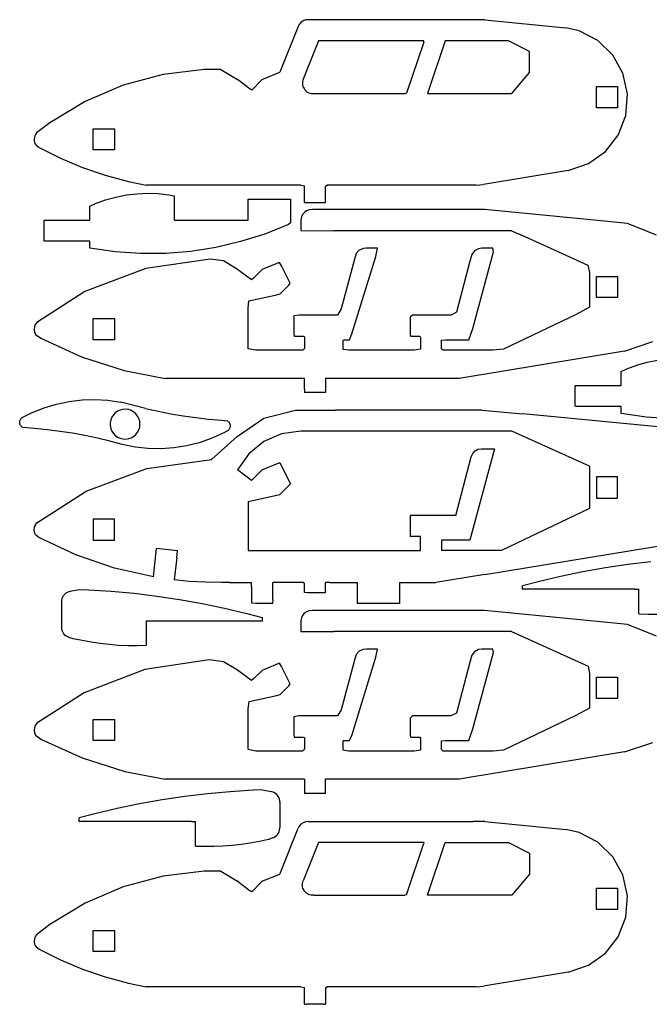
# Model space of a CAD drawing. Extents: x -268 to 268, y -210 to 210.
# Tile 1 of 2: x -268 to 0, y -210 to 210. Entities that reach past the tile are written whole.
import ezdxf

# ---------------------------------------------------------------- set-up
doc = ezdxf.new("R2010")
doc.units = 0
doc.header["$MEASUREMENT"] = 0
doc.layers.get('0').update_dxf_attribs({"linetype": 'CONTINUOUS'})

msp = doc.modelspace()

# ---------------------------------------------------------------- linework, layer by layer
for p, q in [((-145.46, 209.99), (-146.56, 209.86)), ((-75.1, 209.99), (-145.46, 209.99)), ((-70.17, 209.95), (-75.1, 209.99)), ((-149.71, 207.04), (-157.21, 188.25)), ((-149.24, 207.95), (-149.71, 207.04)), ((-148.51, 208.81), (-149.24, 207.95)), ((-147.6, 209.45), (-148.51, 208.81)), ((-146.56, 209.86), (-147.6, 209.45)), ((-70.17, 209.95), (-35.55, 206.58)), ((-29.85, 205.24), (-35.55, 206.58)), ((-21.9, 201.05), (-29.85, 205.24)), ((-141.03, 200.96), (-147.54, 184.67)), ((-96.19, 200.96), (-141.03, 200.96)), ((-96.19, 200.47), (-103.48, 178.66)), ((-96.19, 200.47), (-96.19, 200.96)), ((-87.04, 200.96), (-94.55, 178.48)), ((-60.03, 200.96), (-87.04, 200.96)), ((-51.04, 196.46), (-60.03, 200.96)), ((-15.58, 194.88), (-21.9, 201.05)), ((-51.04, 187.47), (-51.04, 196.46)), ((-11.25, 187.15), (-15.58, 194.88)), ((-207.32, 186.6), (-224.3, 182.03)), ((-189.79, 188.78), (-207.32, 186.6)), ((-182.67, 188.75), (-189.79, 188.78)), ((-182.67, 188.75), (-175.57, 184.47)), ((-157.7, 187.4), (-164.93, 184.5)), ((-157.21, 188.25), (-157.7, 187.4)), ((-58.54, 178.48), (-51.04, 187.47)), ((-9.28, 178.3), (-11.25, 187.15)), ((-224.3, 182.03), (-240.47, 175.14)), ((-175.03, 184.08), (-175.57, 184.47)), ((-170.1, 180.39), (-175.03, 184.08)), ((-169.52, 179.97), (-165.27, 184.22)), ((-164.93, 184.5), (-165.27, 184.22)), ((-147.82, 183.67), (-147.88, 183.13)), ((-147.88, 183.13), (-147.87, 182.6)), ((-147.87, 182.6), (-147.8, 182.07)), ((-147.7, 184.2), (-147.82, 183.67)), ((-147.8, 182.07), (-147.67, 181.56)), ((-147.54, 184.67), (-147.7, 184.2)), ((-147.67, 181.56), (-147.47, 181.06)), ((-147.47, 181.06), (-147.21, 180.59)), ((-147.21, 180.59), (-146.89, 180.14)), ((-22.54, 172.46), (-22.54, 181.49)), ((-22.54, 181.49), (-13.54, 181.49)), ((-13.54, 181.49), (-13.54, 172.46)), ((-169.52, 179.97), (-170.1, 180.39)), ((-146.89, 180.14), (-146.52, 179.74)), ((-146.52, 179.74), (-146.11, 179.39)), ((-146.11, 179.39), (-145.67, 179.09)), ((-145.67, 179.09), (-145.19, 178.85)), ((-145.19, 178.85), (-144.69, 178.67)), ((-144.69, 178.67), (-144.16, 178.55)), ((-144.16, 178.55), (-143.62, 178.49)), ((-143.62, 178.49), (-142.83, 178.48)), ((-142.83, 178.48), (-104.1, 178.48)), ((-104.1, 178.48), (-103.48, 178.66)), ((-94.55, 178.48), (-58.54, 178.48)), ((-9.99, 169.11), (-9.28, 178.3)), ((-240.47, 175.14), (-255.6, 166.03)), ((-13.54, 172.46), (-22.54, 172.46)), ((-13.24, 160.79), (-9.99, 169.11)), ((-255.6, 166.03), (-261.33, 161.66)), ((-262.19, 159.78), (-262.26, 159.08)), ((-262.01, 160.45), (-262.19, 159.78)), ((-261.72, 161.08), (-262.01, 160.45)), ((-261.33, 161.66), (-261.72, 161.08)), ((-237.04, 154.48), (-237.04, 163.47)), ((-237.04, 163.47), (-228.01, 163.47)), ((-228.01, 163.47), (-228.01, 154.48)), ((-18.67, 153.82), (-13.24, 160.79)), ((-262.26, 159.08), (-262.22, 158.38)), ((-262.22, 158.38), (-262.07, 157.7)), ((-262.07, 157.7), (-261.82, 157.05)), ((-261.82, 157.05), (-261.46, 156.45)), ((-261.46, 156.45), (-260.18, 155.5)), ((-260.18, 155.5), (-251.02, 150.95)), ((-228.01, 154.48), (-237.04, 154.48)), ((-25.89, 148.64), (-18.67, 153.82)), ((-251.02, 150.95), (-241.6, 147)), ((-241.6, 147), (-231.95, 143.66)), ((-34.54, 145.68), (-25.89, 148.64)), ((-231.95, 143.66), (-222.1, 140.93)), ((-34.54, 145.68), (-70.66, 139.67)), ((-222.1, 140.93), (-214.48, 139.47)), ((-148.61, 139.47), (-214.48, 139.47)), ((-148.61, 139.47), (-147.05, 139.17)), ((-147.05, 131.99), (-147.05, 139.17)), ((-138.02, 139.01), (-137.33, 139.47)), ((-138.02, 131.96), (-138.02, 139.01)), ((-73.76, 139.47), (-137.33, 139.47)), ((-73.76, 139.47), (-70.66, 139.67)), ((-227.4, 134.33), (-222.94, 135.23)), ((-222.94, 135.23), (-218.43, 135.78)), ((-218.43, 135.78), (-213.89, 135.98)), ((-213.89, 135.98), (-209.34, 135.84)), ((-209.34, 135.84), (-204.79, 135.35)), ((-204.79, 135.35), (-202.52, 134.85)), ((-202.52, 134.85), (-202.52, 124.65)), ((-238.53, 130.43), (-236.07, 131.54)), ((-238.53, 124.61), (-238.53, 130.43)), ((-236.07, 131.54), (-231.78, 133.1)), ((-231.78, 133.1), (-227.4, 134.33)), ((-171.01, 133.27), (-170.96, 133.48)), ((-171.01, 124.54), (-171.01, 133.27)), ((-170.96, 133.48), (-153.56, 133.48)), ((-153.56, 133.48), (-153.03, 133.47)), ((-153.03, 133.47), (-153.03, 123.34)), ((-147.05, 131.99), (-146.35, 131.96)), ((-146.35, 131.96), (-138.96, 131.96)), ((-138.96, 131.96), (-138.02, 131.96)), ((-147.82, 126.88), (-148.32, 125.83)), ((-147.07, 127.78), (-147.82, 126.88)), ((-146.13, 128.45), (-147.07, 127.78)), ((-145.04, 128.87), (-146.13, 128.45)), ((-143.64, 128.99), (-145.04, 128.87)), ((-85.91, 128.99), (-143.64, 128.99)), ((-70.3, 128.96), (-85.91, 128.99)), ((-23.54, 124.42), (-70.3, 128.96)), ((-258.03, 124.47), (-257.56, 124.49)), ((-258.03, 115.73), (-258.03, 124.47)), ((-257.56, 124.49), (-238.62, 124.49)), ((-238.62, 124.49), (-238.53, 124.61)), ((-202.52, 124.65), (-202.28, 124.49)), ((-202.28, 124.49), (-171.62, 124.49)), ((-171.62, 124.49), (-171.01, 124.54)), ((-153.86, 122.6), (-163.95, 118.57)), ((-153.03, 123.34), (-153.86, 122.6)), ((-148.32, 125.83), (-148.53, 124.69)), ((-148.53, 124.69), (-148.53, 123.65)), ((-148.53, 123.65), (-148.53, 120.01)), ((-9.25, 123.01), (-23.54, 124.42)), ((3.12, 118.01), (-9.25, 123.01)), ((-163.95, 118.57), (-174.27, 115.32)), ((-148.53, 120.01), (-134.55, 119.96)), ((-58.73, 119.96), (-134.55, 119.96)), ((-58.73, 119.96), (-53.1, 117.49)), ((-258.01, 115.46), (-258.03, 115.73)), ((-238.53, 115.46), (-258.01, 115.46)), ((-238.53, 112.49), (-238.53, 115.46)), ((-174.27, 115.32), (-184.78, 112.85)), ((-53.1, 117.49), (-26.14, 105.26)), ((-227.76, 110.95), (-238.53, 112.49)), ((-216.96, 110.22), (-227.76, 110.95)), ((-206.16, 110.3), (-216.96, 110.22)), ((-195.42, 111.17), (-206.16, 110.3)), ((-184.78, 112.85), (-195.42, 111.17)), ((-124.96, 110.21), (-125.74, 107.89)), ((-123.68, 111.64), (-124.96, 110.21)), ((-121.91, 112.41), (-123.68, 111.64)), ((-120.54, 112.49), (-121.91, 112.41)), ((-115.86, 112.49), (-120.54, 112.49)), ((-116.61, 109.01), (-115.86, 112.49)), ((-75.65, 109.86), (-76.62, 106.46)), ((-74.48, 111.4), (-75.65, 109.86)), ((-75.22, 78.34), (-66.44, 111.02)), ((-72.8, 112.31), (-74.48, 111.4)), ((-71.34, 112.49), (-72.8, 112.31)), ((-66.7, 112.49), (-71.34, 112.49)), ((-66.44, 111.02), (-66.7, 112.49)), ((-187.17, 107.89), (-214.71, 103.92)), ((-181.56, 107.08), (-187.17, 107.89)), ((-175.61, 103.5), (-181.56, 107.08)), ((-157.64, 106.42), (-163.74, 103.98)), ((-156.78, 104.99), (-157.64, 106.42)), ((-125.74, 107.89), (-131.33, 86.67)), ((-126.78, 75.95), (-116.61, 109.01)), ((-76.62, 106.46), (-82.21, 85.24)), ((-26.14, 105.26), (-25.55, 102.14)), ((-214.71, 103.92), (-240.6, 94.08)), ((-174.42, 102.62), (-175.61, 103.5)), ((-169.59, 99.01), (-174.42, 102.62)), ((-165.09, 103.4), (-168.72, 99.77)), ((-163.74, 103.98), (-165.09, 103.4)), ((-153.11, 97.64), (-156.78, 104.99)), ((-25.55, 102.14), (-25.55, 87.34)), ((-168.72, 99.77), (-169.59, 99.01)), ((-157.43, 93.08), (-153.74, 96.77)), ((-153.74, 96.77), (-153.11, 97.64)), ((-22.54, 100.49), (-13.54, 100.49)), ((-22.54, 91.46), (-22.54, 100.49)), ((-13.54, 100.49), (-13.54, 91.46)), ((-240.6, 94.08), (-261.14, 80.88)), ((-170.69, 90.05), (-159.56, 92.53)), ((-159.56, 92.53), (-157.43, 93.08)), ((-171.01, 86.94), (-170.69, 90.05)), ((-13.54, 91.46), (-22.54, 91.46)), ((-171.01, 69.55), (-171.01, 86.94)), ((-131.33, 86.67), (-132.92, 83.99)), ((-82.21, 85.24), (-84.5, 83.99)), ((-31.21, 84.25), (-62.14, 69.41)), ((-25.55, 87.34), (-31.21, 84.25)), ((-261.78, 79.98), (-262.15, 78.96)), ((-261.14, 80.88), (-261.78, 79.98)), ((-237.04, 82.47), (-228.01, 82.47)), ((-237.04, 73.48), (-237.04, 82.47)), ((-228.01, 82.47), (-228.01, 73.48)), ((-149.35, 83.99), (-151.54, 83.62)), ((-151.54, 83.62), (-151.54, 76.03)), ((-132.92, 83.99), (-149.35, 83.99)), ((-100.96, 83.99), (-102.01, 83.14)), ((-102.01, 83.14), (-102.01, 75.49)), ((-84.5, 83.99), (-100.96, 83.99)), ((-262.15, 78.96), (-262.26, 77.85)), ((-262.26, 77.85), (-262.09, 76.77)), ((-262.09, 76.77), (-261.66, 75.76)), ((-261.66, 75.76), (-259.48, 74.12)), ((-151.54, 76.03), (-151.37, 74.96)), ((-127.79, 73.48), (-126.78, 75.95)), ((-76.93, 73.48), (-75.22, 78.34)), ((-259.48, 74.12), (-242.09, 66.19)), ((-228.01, 73.48), (-237.04, 73.48)), ((-151.37, 74.96), (-147.61, 74.96)), ((-147.61, 74.96), (-147.05, 74.76)), ((-147.05, 74.76), (-147.05, 69.76)), ((-130.51, 73.12), (-130.31, 73.48)), ((-130.51, 69.31), (-130.51, 73.12)), ((-130.31, 73.48), (-127.79, 73.48)), ((-102.01, 75.49), (-101.61, 74.96)), ((-101.61, 74.96), (-97.8, 74.96)), ((-97.8, 74.96), (-97.52, 74.46)), ((-97.52, 74.46), (-97.52, 69.39)), ((-88.53, 73.34), (-86.95, 73.48)), ((-88.53, 69.6), (-88.53, 73.34)), ((-86.95, 73.48), (-76.93, 73.48)), ((-10.61, 68.63), (1.5, 72.69)), ((-167.71, 68.98), (-171.01, 69.55)), ((-147.77, 68.98), (-167.71, 68.98)), ((-147.05, 69.76), (-147.77, 68.98)), ((-128.1, 68.98), (-130.51, 69.31)), ((-100.1, 68.98), (-128.1, 68.98)), ((-97.52, 69.39), (-100.1, 68.98)), ((-87.84, 68.98), (-88.53, 69.6)), ((-66.72, 68.98), (-87.84, 68.98)), ((-10.61, 68.63), (-81.01, 56.98)), ((-62.14, 69.41), (-66.72, 68.98)), ((-242.09, 66.19), (-223.91, 60.39)), ((-5.28, 62.62), (-0.89, 63.84)), ((-0.89, 63.84), (3.56, 64.73)), ((-223.91, 60.39), (-206.42, 56.98)), ((-12.02, 59.94), (-9.57, 61.05)), ((-12.02, 54.08), (-12.02, 59.94)), ((-9.57, 61.05), (-5.28, 62.62)), ((-147.05, 56.97), (-206.42, 56.98)), ((-147.05, 52.41), (-147.05, 56.97)), ((-138.02, 56.98), (-138.02, 50.96)), ((-81.01, 56.98), (-138.02, 56.98)), ((-147.05, 52.41), (-147.04, 50.96)), ((-138.02, 50.96), (-147.04, 50.96)), ((-31.53, 53.94), (-31.06, 53.97)), ((-31.53, 45.24), (-31.53, 53.94)), ((-31.06, 53.97), (-12.12, 53.97)), ((-12.12, 53.97), (-12.02, 54.08)), ((-252.72, 46.05), (-247.34, 47.17)), ((-247.34, 47.17), (-241.87, 47.82)), ((-241.87, 47.82), (-236.37, 47.98)), ((-236.37, 47.98), (-230.84, 47.66)), ((-230.84, 47.66), (-225.34, 46.84)), ((-214.73, 44.17), (-225.34, 46.84)), ((-267.09, 40.45), (-263.14, 42.4)), ((-263.14, 42.4), (-258, 44.46)), ((-258, 44.46), (-252.72, 46.05)), ((-227.7, 42.27), (-228.51, 41.41)), ((-226.74, 42.96), (-227.7, 42.27)), ((-225.65, 43.47), (-226.74, 42.96)), ((-224.46, 43.76), (-225.65, 43.47)), ((-223.2, 43.83), (-224.46, 43.76)), ((-221.97, 43.65), (-223.2, 43.83)), ((-220.84, 43.24), (-221.97, 43.65)), ((-219.81, 42.64), (-220.84, 43.24)), ((-218.91, 41.86), (-219.81, 42.64)), ((-214.73, 44.17), (-209.41, 42.98)), ((-209.41, 42.98), (-204.06, 41.92)), ((-164.31, 40), (-150.79, 43.4)), ((-150.79, 43.4), (-133.78, 43.49)), ((-71.37, 43.49), (-133.78, 43.49)), ((-71.37, 43.49), (-53.91, 41.88)), ((-31.5, 44.98), (-31.53, 45.24)), ((-12.02, 44.98), (-31.5, 44.98)), ((-12.02, 41.97), (-12.02, 44.98)), ((-268.43, 38.19), (-268.41, 38.54)), ((-268.4, 37.85), (-268.43, 38.19)), ((-268.41, 38.54), (-268.34, 38.88)), ((-268.32, 37.51), (-268.4, 37.85)), ((-268.34, 38.88), (-268.23, 39.21)), ((-268.23, 39.21), (-268.07, 39.51)), ((-268.07, 39.51), (-267.88, 39.79)), ((-267.88, 39.79), (-267.65, 40.04)), ((-267.65, 40.04), (-267.38, 40.26)), ((-267.38, 40.26), (-267.09, 40.45)), ((-229.61, 39.31), (-229.85, 38.1)), ((-229.85, 38.1), (-229.85, 36.84)), ((-229.16, 40.42), (-229.61, 39.31)), ((-228.51, 41.41), (-229.16, 40.42)), ((-218.18, 40.93), (-218.91, 41.86)), ((-217.62, 39.88), (-218.18, 40.93)), ((-217.27, 38.71), (-217.62, 39.88)), ((-217.15, 37.47), (-217.27, 38.71)), ((-204.06, 41.92), (-198.69, 41.01)), ((-198.69, 41.01), (-193.3, 40.24)), ((-193.3, 40.24), (-187.89, 39.61)), ((-187.89, 39.61), (-182.46, 39.13)), ((-182.46, 39.13), (-179.87, 38.87)), ((-179.87, 38.87), (-179.58, 38.67)), ((-179.58, 38.67), (-179.32, 38.44)), ((-179.32, 38.44), (-179.1, 38.17)), ((-179.1, 38.17), (-178.92, 37.89)), ((-178.92, 37.89), (-178.78, 37.58)), ((-175.71, 32.23), (-164.31, 40)), ((21.17, 34.59), (-53.91, 41.88)), ((-1.27, 40.42), (-12.02, 41.97)), ((9.53, 39.7), (-1.27, 40.42)), ((-268.2, 37.19), (-268.32, 37.51)), ((-268.03, 36.89), (-268.2, 37.19)), ((-267.83, 36.62), (-268.03, 36.89)), ((-267.59, 36.37), (-267.83, 36.62)), ((-267.32, 36.16), (-267.59, 36.37)), ((-267.02, 35.99), (-267.32, 36.16)), ((-262.19, 35.63), (-267.02, 35.99)), ((-256.77, 35.09), (-262.19, 35.63)), ((-251.37, 34.4), (-256.77, 35.09)), ((-245.98, 33.57), (-251.37, 34.4)), ((-229.85, 36.84), (-229.61, 35.64)), ((-229.61, 35.64), (-229.16, 34.52)), ((-229.16, 34.52), (-228.51, 33.53)), ((-218.91, 33.08), (-218.18, 34.01)), ((-218.18, 34.01), (-217.62, 35.07)), ((-217.62, 35.07), (-217.27, 36.23)), ((-217.27, 36.23), (-217.15, 37.47)), ((-181.69, 33.6), (-186.76, 31.34)), ((-179.83, 34.58), (-181.69, 33.6)), ((-179.55, 34.79), (-179.83, 34.58)), ((-179.3, 35.03), (-179.55, 34.79)), ((-179.08, 35.29), (-179.3, 35.03)), ((-178.91, 35.58), (-179.08, 35.29)), ((-178.77, 35.89), (-178.91, 35.58)), ((-178.78, 37.58), (-178.69, 37.25)), ((-178.68, 36.21), (-178.77, 35.89)), ((-178.69, 37.25), (-178.64, 36.9)), ((-178.64, 36.55), (-178.68, 36.21)), ((-178.64, 36.9), (-178.64, 36.55)), ((-148.53, 34.46), (-156.84, 33.37)), ((-58.54, 34.46), (-148.53, 34.46)), ((-25.55, 19.49), (-58.54, 34.46)), ((-240.61, 32.6), (-245.98, 33.57)), ((-235.27, 31.48), (-240.61, 32.6)), ((-229.96, 30.22), (-235.27, 31.48)), ((-224.68, 28.81), (-229.96, 30.22)), ((-228.51, 33.53), (-227.7, 32.67)), ((-227.7, 32.67), (-226.74, 31.98)), ((-226.74, 31.98), (-225.65, 31.47)), ((-225.65, 31.47), (-224.46, 31.18)), ((-224.46, 31.18), (-223.2, 31.12)), ((-223.2, 31.12), (-221.97, 31.3)), ((-221.97, 31.3), (-220.84, 31.7)), ((-220.84, 31.7), (-219.81, 32.3)), ((-219.81, 32.3), (-218.91, 33.08)), ((-191.98, 29.54), (-197.32, 28.21)), ((-186.76, 31.34), (-191.98, 29.54)), ((-186.7, 22.41), (-175.71, 32.23)), ((-164.4, 30.08), (-170.77, 24.87)), ((-156.84, 33.37), (-164.4, 30.08)), ((-219.26, 27.68), (-224.68, 28.81)), ((-213.75, 27.08), (-219.26, 27.68)), ((-208.24, 26.97), (-213.75, 27.08)), ((-202.75, 27.35), (-208.24, 26.97)), ((-197.32, 28.21), (-202.75, 27.35)), ((-66.05, 26.99), (-76.52, -11.98)), ((-75.29, 24.97), (-74.3, 26.04)), ((-74.3, 26.04), (-73.03, 26.74)), ((-73.03, 26.74), (-71.57, 26.99)), ((-71.57, 26.99), (-66.05, 26.99)), ((-214.19, 18.56), (-186.7, 22.41)), ((-170.77, 24.87), (-175.55, 17.96)), ((-82.54, -1.54), (-75.91, 23.6)), ((-75.91, 23.6), (-75.29, 24.97)), ((-240.05, 8.86), (-214.19, 18.56)), ((-169.53, 13.47), (-175.55, 17.96)), ((-169.53, 13.47), (-165.03, 17.96)), ((-157.52, 20.97), (-165.03, 17.96)), ((-157.52, 20.97), (-153.03, 11.98)), ((-25.55, 19.49), (-25.55, 1.47)), ((-13.54, 14.99), (-22.54, 14.99)), ((-22.54, 14.99), (-22.54, 5.96)), ((-13.54, 5.96), (-13.54, 14.99)), ((-261.12, -4.6), (-240.05, 8.86)), ((-157.52, 7.49), (-153.03, 11.98)), ((-171.01, 4.48), (-157.52, 7.49)), ((-171.01, 4.48), (-171.01, -16.48)), ((-70.11, -26.71), (121.55, 5.02)), ((-22.54, 5.96), (-13.54, 5.96)), ((-25.55, 1.47), (-63.04, -16.48)), ((-237.04, -3.03), (-237.04, -11.98)), ((-228.01, -3.03), (-237.04, -3.03)), ((-228.01, -11.98), (-228.01, -3.03)), ((-82.54, -1.54), (-102.01, -1.54)), ((-102.01, -1.54), (-102.01, -10.5)), ((-262.26, -7.58), (-262.15, -6.49)), ((-262.1, -8.67), (-262.26, -7.58)), ((-262.15, -6.49), (-261.76, -5.49)), ((-261.76, -5.49), (-261.12, -4.6)), ((-261.68, -9.67), (-262.1, -8.67)), ((-260.23, -10.93), (-261.68, -9.67)), ((-244.46, -18.33), (-260.23, -10.93)), ((-237.04, -11.98), (-228.01, -11.98)), ((-97.52, -10.5), (-102.01, -10.5)), ((-97.52, -16.48), (-97.52, -10.5)), ((-76.52, -11.98), (-88.53, -11.98)), ((-88.53, -11.98), (-88.53, -16.48)), ((-211.44, -27.71), (-210.1, -15.6)), ((-201.16, -16.55), (-210.1, -15.6)), ((-201.47, -19.44), (-201.16, -16.55)), ((-171.01, -16.48), (-97.52, -16.48)), ((-63.04, -16.48), (-88.53, -16.48)), ((-227.99, -23.97), (-244.46, -18.33)), ((-201.47, -19.44), (-202.52, -28.95)), ((-211.44, -27.71), (-227.99, -23.97)), ((-18.73, -23.81), (-28.35, -25.52)), ((-9.08, -22.37), (-18.73, -23.81)), ((0.61, -21.19), (-9.08, -22.37)), ((-196.15, -29.58), (-202.52, -28.95)), ((-70.11, -26.71), (-90.99, -30)), ((-37.91, -27.51), (-47.42, -29.76)), ((-28.35, -25.52), (-37.91, -27.51)), ((-246.86, -33.77), (-243.08, -32.99)), ((-243.08, -32.99), (-239.12, -33.15)), ((-239.12, -33.15), (-229.37, -33.78)), ((-189.21, -29.95), (-196.15, -29.58)), ((-182.26, -30.01), (-189.21, -29.95)), ((-179, -30), (-182.26, -30.01)), ((-179, -30), (-169.59, -30)), ((-169.53, -31.8), (-169.59, -30)), ((-169.53, -31.8), (-169.53, -38.92)), ((-158.26, -30), (-160.53, -30.13)), ((-160.53, -37.39), (-160.53, -30.13)), ((-147.28, -30), (-158.26, -30)), ((-147.05, -30.72), (-147.28, -30)), ((-147.05, -34.4), (-147.05, -30.72)), ((-136.26, -30), (-138.02, -30.14)), ((-138.02, -33.87), (-138.02, -30.14)), ((-136.26, -30), (-124.53, -30)), ((-124.53, -30), (-124.53, -39)), ((-106.55, -30), (-106.55, -39)), ((-106.55, -30), (-90.99, -30)), ((-47.42, -29.76), (-54.04, -31.5)), ((-54.04, -32.93), (-54.04, -31.5)), ((-54.04, -32.93), (-53.96, -32.98)), ((-6.21, -32.98), (-53.96, -32.98)), ((-6.21, -32.98), (-4.51, -32.98)), ((-4.51, -43.49), (-4.51, -32.98)), ((-250.53, -38.24), (-250.5, -37.69)), ((-250.5, -37.69), (-250.36, -36.94)), ((-250.36, -36.94), (-250.09, -36.23)), ((-250.09, -36.23), (-249.71, -35.59)), ((-249.71, -35.59), (-249.23, -35.02)), ((-249.23, -35.02), (-248.66, -34.53)), ((-248.66, -34.53), (-248.01, -34.15)), ((-248.01, -34.15), (-247.29, -33.87)), ((-247.29, -33.87), (-246.86, -33.77)), ((-229.37, -33.78), (-219.65, -34.68)), ((-219.65, -34.68), (-209.96, -35.85)), ((-209.96, -35.85), (-200.31, -37.3)), ((-200.31, -37.3), (-190.7, -39.01)), ((-160.53, -37.39), (-160.63, -39)), ((-145.7, -34.5), (-147.05, -34.4)), ((-138.25, -34.5), (-145.7, -34.5)), ((-138.02, -33.87), (-138.25, -34.5)), ((-250.53, -49.01), (-250.53, -38.24)), ((-190.7, -39.01), (-181.15, -40.99)), ((-181.15, -40.99), (-171.64, -43.24)), ((-167.82, -39), (-169.53, -38.92)), ((-160.63, -39), (-167.82, -39)), ((-106.55, -39), (-124.53, -39)), ((-171.64, -43.24), (-165.03, -44.98)), ((-165.03, -44.98), (-165.03, -46.46)), ((-148.32, -45.14), (-148.53, -46.3)), ((-147.83, -44.08), (-148.32, -45.14)), ((-147.08, -43.18), (-147.83, -44.08)), ((-146.13, -42.52), (-147.08, -43.18)), ((-145.05, -42.12), (-146.13, -42.52)), ((-143.66, -42.01), (-145.05, -42.12)), ((-85.97, -42.01), (-143.66, -42.01)), ((-70.31, -42.03), (-85.97, -42.01)), ((-23.59, -46.54), (-70.31, -42.03)), ((-4.51, -43.49), (-0.59, -43.58)), ((-0.59, -43.58), (3.33, -43.54)), ((-250.52, -49.46), (-250.53, -49.01)), ((-250.43, -50.16), (-250.52, -49.46)), ((-250.24, -50.82), (-250.43, -50.16)), ((-212.82, -46.5), (-214.52, -46.51)), ((-214.52, -46.51), (-214.52, -56.98)), ((-165.12, -46.5), (-212.82, -46.5)), ((-165.03, -46.46), (-165.12, -46.5)), ((-148.53, -46.3), (-148.53, -47.35)), ((-148.53, -47.35), (-148.53, -50.95)), ((-9.27, -47.94), (-23.59, -46.54)), ((3.1, -52.94), (-9.27, -47.94)), ((-249.96, -51.45), (-250.24, -50.82)), ((-249.58, -52.01), (-249.96, -51.45)), ((-249.12, -52.52), (-249.58, -52.01)), ((-248.58, -52.95), (-249.12, -52.52)), ((-247.97, -53.3), (-248.58, -52.95)), ((-247.44, -53.51), (-247.97, -53.3)), ((-246.08, -53.95), (-247.44, -53.51)), ((-245.65, -54.06), (-246.08, -53.95)), ((-241.81, -54.88), (-245.65, -54.06)), ((-148.53, -50.95), (-134.45, -51)), ((-58.72, -51), (-134.45, -51)), ((-58.72, -51), (-53.05, -53.49)), ((-53.05, -53.49), (-26.12, -65.71)), ((-237.95, -55.58), (-241.81, -54.88)), ((-234.07, -56.14), (-237.95, -55.58)), ((-230.18, -56.58), (-234.07, -56.14)), ((-226.28, -56.88), (-230.18, -56.58)), ((-222.36, -57.05), (-226.28, -56.88)), ((-218.44, -57.08), (-222.36, -57.05)), ((-214.52, -56.98), (-218.44, -57.08)), ((-121.93, -58.59), (-123.69, -59.35)), ((-120.56, -58.5), (-121.93, -58.59)), ((-115.88, -58.5), (-120.56, -58.5)), ((-116.57, -61.86), (-115.88, -58.5)), ((-72.81, -58.68), (-74.49, -59.59)), ((-71.35, -58.5), (-72.81, -58.68)), ((-66.71, -58.5), (-71.35, -58.5)), ((-66.43, -59.92), (-66.71, -58.5)), ((-126.75, -94.91), (-116.57, -61.86)), ((-124.97, -60.78), (-125.75, -63.17)), ((-123.69, -59.35), (-124.97, -60.78)), ((-75.65, -61.13), (-76.63, -64.59)), ((-74.49, -59.59), (-75.65, -61.13)), ((-75.19, -92.53), (-66.43, -59.92)), ((-215.13, -67.14), (-240.99, -77.08)), ((-187.61, -63.08), (-215.13, -67.14)), ((-181.61, -63.84), (-187.61, -63.08)), ((-175.62, -67.45), (-181.61, -63.84)), ((-163.78, -66.99), (-165.1, -67.56)), ((-157.66, -64.54), (-163.78, -66.99)), ((-156.81, -65.92), (-157.66, -64.54)), ((-153.12, -73.29), (-156.81, -65.92)), ((-125.75, -63.17), (-131.35, -84.42)), ((-76.63, -64.59), (-82.23, -85.79)), ((-26.12, -65.71), (-25.55, -68.85)), ((-174.46, -68.31), (-175.62, -67.45)), ((-169.6, -71.93), (-174.46, -68.31)), ((-168.75, -71.21), (-169.6, -71.93)), ((-165.1, -67.56), (-168.75, -71.21)), ((-25.55, -68.85), (-25.55, -83.63)), ((-22.54, -79.5), (-22.54, -70.5)), ((-22.54, -70.5), (-13.54, -70.5)), ((-13.54, -70.5), (-13.54, -79.5)), ((-157.42, -77.87), (-153.72, -74.16)), ((-153.72, -74.16), (-153.12, -73.29)), ((-240.99, -77.08), (-261.16, -90.09)), ((-170.66, -80.9), (-159.5, -78.41)), ((-159.5, -78.41), (-157.42, -77.87)), ((-13.54, -79.5), (-22.54, -79.5)), ((-171.01, -83.91), (-170.66, -80.9)), ((-171.01, -101.36), (-171.01, -83.91)), ((-25.55, -83.63), (-31.28, -86.74)), ((-149.42, -87), (-151.54, -87.4)), ((-151.54, -87.4), (-151.54, -94.96)), ((-132.97, -87), (-149.42, -87)), ((-131.35, -84.42), (-132.97, -87)), ((-101, -87), (-102.01, -87.88)), ((-102.01, -87.88), (-102.01, -95.48)), ((-84.55, -87), (-101, -87)), ((-82.23, -85.79), (-84.55, -87)), ((-31.28, -86.74), (-62.17, -101.56)), ((-262.16, -92.03), (-262.26, -93.13)), ((-261.79, -91), (-262.16, -92.03)), ((-261.16, -90.09), (-261.79, -91)), ((-237.04, -88.49), (-228.01, -88.49)), ((-237.04, -97.48), (-237.04, -88.49)), ((-228.01, -88.49), (-228.01, -97.48)), ((-262.26, -93.13), (-262.09, -94.22)), ((-262.09, -94.22), (-261.65, -95.22)), ((-261.65, -95.22), (-259.2, -96.98)), ((-151.54, -94.96), (-151.36, -95.99)), ((-151.36, -95.99), (-147.59, -95.99)), ((-147.59, -95.99), (-147.05, -96.21)), ((-147.05, -96.21), (-147.05, -101.22)), ((-127.78, -97.48), (-126.75, -94.91)), ((-102.01, -95.48), (-101.6, -95.99)), ((-101.6, -95.99), (-97.79, -95.99)), ((-97.79, -95.99), (-97.52, -96.51)), ((-97.52, -96.51), (-97.52, -101.58)), ((-76.92, -97.48), (-75.19, -92.53)), ((-259.2, -96.98), (-241.79, -104.88)), ((-228.01, -97.48), (-237.04, -97.48)), ((-130.51, -97.82), (-130.3, -97.48)), ((-130.51, -101.63), (-130.51, -97.82)), ((-130.3, -97.48), (-127.78, -97.48)), ((-88.53, -97.61), (-86.93, -97.48)), ((-88.53, -101.35), (-88.53, -97.61)), ((-86.93, -97.48), (-76.92, -97.48)), ((-10.6, -102.33), (1.51, -98.26)), ((-241.79, -104.88), (-223.6, -110.64)), ((-167.82, -101.97), (-171.01, -101.36)), ((-147.83, -101.97), (-167.82, -101.97)), ((-147.05, -101.22), (-147.83, -101.97)), ((-128.18, -101.97), (-130.51, -101.63)), ((-100.19, -101.97), (-128.18, -101.97)), ((-97.52, -101.58), (-100.19, -101.97)), ((-87.86, -101.97), (-88.53, -101.35)), ((-66.76, -101.97), (-87.86, -101.97)), ((-10.6, -102.33), (-81.01, -113.98)), ((-62.17, -101.56), (-66.76, -101.97)), ((-223.6, -110.64), (-206.36, -113.98)), ((-147.05, -113.99), (-206.36, -113.98)), ((-147.05, -113.99), (-147.05, -118.59)), ((-81.01, -113.98), (-138.02, -113.98)), ((-138.02, -120), (-138.02, -113.98)), ((-198.09, -121.37), (-207.74, -122.81)), ((-188.4, -120.19), (-198.09, -121.37)), ((-178.68, -119.29), (-188.4, -120.19)), ((-168.93, -118.65), (-178.68, -119.29)), ((-164.97, -118.48), (-168.93, -118.65)), ((-164.97, -118.48), (-161.19, -119.26)), ((-160.76, -119.37), (-161.19, -119.26)), ((-160.04, -119.64), (-160.76, -119.37)), ((-159.4, -120.03), (-160.04, -119.64)), ((-158.82, -120.52), (-159.4, -120.03)), ((-158.34, -121.09), (-158.82, -120.52)), ((-157.96, -121.74), (-158.34, -121.09)), ((-157.7, -122.45), (-157.96, -121.74)), ((-147.05, -118.59), (-147.04, -120)), ((-138.02, -120), (-147.04, -120)), ((-217.35, -124.52), (-226.91, -126.49)), ((-207.74, -122.81), (-217.35, -124.52)), ((-157.55, -123.22), (-157.7, -122.45)), ((-157.52, -123.77), (-157.55, -123.22)), ((-157.52, -123.77), (-157.52, -134.51)), ((-236.41, -128.74), (-243.02, -130.48)), ((-226.91, -126.49), (-236.41, -128.74)), ((-243.02, -131.96), (-243.02, -130.48)), ((-243.02, -131.96), (-242.93, -132)), ((-195.23, -132), (-242.93, -132)), ((-195.23, -132), (-193.53, -132)), ((-193.53, -142.48), (-193.53, -132)), ((-149.24, -134), (-149.71, -134.91)), ((-148.51, -133.15), (-149.24, -134)), ((-147.6, -132.52), (-148.51, -133.15)), ((-146.56, -132.13), (-147.6, -132.52)), ((-145.46, -132), (-146.56, -132.13)), ((-145.46, -132), (-75.1, -132)), ((-70.17, -132.03), (-75.1, -132)), ((-70.17, -132.03), (-35.55, -135.37)), ((-160.09, -138.8), (-159.48, -138.45)), ((-159.48, -138.45), (-158.95, -138.02)), ((-158.95, -138.02), (-158.48, -137.51)), ((-158.48, -137.51), (-158.1, -136.94)), ((-158.1, -136.94), (-157.81, -136.32)), ((-157.81, -136.32), (-157.62, -135.65)), ((-157.62, -135.65), (-157.53, -134.96)), ((-157.53, -134.96), (-157.52, -134.51)), ((-157.21, -153.7), (-149.71, -134.91)), ((-29.85, -136.71), (-35.55, -135.37)), ((-21.9, -140.9), (-29.85, -136.71)), ((-193.53, -142.48), (-189.61, -142.58)), ((-189.61, -142.58), (-185.69, -142.54)), ((-185.69, -142.54), (-181.77, -142.38)), ((-181.77, -142.38), (-177.87, -142.08)), ((-177.87, -142.08), (-173.98, -141.65)), ((-173.98, -141.65), (-170.1, -141.09)), ((-170.1, -141.09), (-166.24, -140.4)), ((-166.24, -140.4), (-162.4, -139.59)), ((-162.4, -139.59), (-161.97, -139.49)), ((-160.61, -139.01), (-161.97, -139.49)), ((-160.61, -139.01), (-160.09, -138.8)), ((-141.03, -140.99), (-147.53, -157.31)), ((-96.09, -140.99), (-141.03, -140.99)), ((-103.5, -163.36), (-96.25, -141.64)), ((-96.09, -140.99), (-96.25, -141.64)), ((-94.55, -163.47), (-87.04, -140.99)), ((-87.04, -140.99), (-60.03, -140.99)), ((-60.03, -140.99), (-51.04, -145.48)), ((-15.58, -147.08), (-21.9, -140.9)), ((-51.04, -145.48), (-51.04, -154.48)), ((-11.25, -154.81), (-15.58, -147.08)), ((-207.32, -155.35), (-224.3, -159.92)), ((-189.79, -153.17), (-207.32, -155.35)), ((-182.67, -153.2), (-189.79, -153.17)), ((-182.67, -153.2), (-175.57, -157.47)), ((-157.7, -154.55), (-164.93, -157.44)), ((-157.21, -153.7), (-157.7, -154.55)), ((-51.04, -154.48), (-58.54, -163.47)), ((-9.28, -163.65), (-11.25, -154.81)), ((-175.03, -157.87), (-175.57, -157.47)), ((-175.03, -157.87), (-170.1, -161.56)), ((-169.52, -161.98), (-165.27, -157.73)), ((-164.93, -157.44), (-165.27, -157.73)), ((-147.88, -158.81), (-147.82, -158.28)), ((-147.87, -159.34), (-147.88, -158.81)), ((-147.8, -159.87), (-147.87, -159.34)), ((-147.82, -158.28), (-147.69, -157.76)), ((-147.69, -157.76), (-147.53, -157.31)), ((-224.3, -159.92), (-240.47, -166.82)), ((-169.52, -161.98), (-170.1, -161.56)), ((-147.67, -160.38), (-147.8, -159.87)), ((-147.48, -160.89), (-147.67, -160.38)), ((-147.22, -161.37), (-147.48, -160.89)), ((-146.91, -161.81), (-147.22, -161.37)), ((-146.54, -162.21), (-146.91, -161.81)), ((-146.14, -162.55), (-146.54, -162.21)), ((-145.69, -162.85), (-146.14, -162.55)), ((-145.22, -163.09), (-145.69, -162.85)), ((-144.72, -163.27), (-145.22, -163.09)), ((-144.2, -163.4), (-144.72, -163.27)), ((-143.66, -163.46), (-144.2, -163.4)), ((-142.96, -163.47), (-143.66, -163.46)), ((-142.96, -163.47), (-104.29, -163.47)), ((-103.5, -163.36), (-104.29, -163.47)), ((-58.54, -163.47), (-94.55, -163.47)), ((-22.54, -169.49), (-22.54, -160.5)), ((-22.54, -160.5), (-13.54, -160.5)), ((-13.54, -160.5), (-13.54, -169.49)), ((-9.99, -172.84), (-9.28, -163.65)), ((-240.47, -166.82), (-255.6, -175.95)), ((-13.54, -169.49), (-22.54, -169.49)), ((-255.6, -175.95), (-261.33, -180.32)), ((-13.24, -181.17), (-9.99, -172.84)), ((-261.33, -180.32), (-261.72, -180.89)), ((-237.04, -178.48), (-228.01, -178.48)), ((-237.04, -187.47), (-237.04, -178.48)), ((-228.01, -178.48), (-228.01, -187.47)), ((-262.19, -182.18), (-262.26, -182.88)), ((-262.26, -182.88), (-262.22, -183.58)), ((-262.22, -183.58), (-262.07, -184.27)), ((-262.01, -181.51), (-262.19, -182.18)), ((-262.07, -184.27), (-261.82, -184.91)), ((-261.72, -180.89), (-262.01, -181.51)), ((-18.67, -188.15), (-13.24, -181.17)), ((-261.82, -184.91), (-261.46, -185.5)), ((-261.46, -185.5), (-260.18, -186.45)), ((-260.18, -186.45), (-251.02, -190.99)), ((-228.01, -187.47), (-237.04, -187.47)), ((-25.89, -193.34), (-18.67, -188.15)), ((-251.02, -190.99), (-241.6, -194.94)), ((-241.6, -194.94), (-231.95, -198.29)), ((-34.54, -196.31), (-70.66, -202.27)), ((-34.54, -196.31), (-25.89, -193.34)), ((-231.95, -198.29), (-222.1, -201.01)), ((-222.1, -201.01), (-214.48, -202.48)), ((-148.61, -202.48), (-214.48, -202.48)), ((-148.61, -202.48), (-147.05, -202.78)), ((-147.05, -209.95), (-147.05, -202.78)), ((-138.02, -202.94), (-137.33, -202.48)), ((-138.02, -202.94), (-138.02, -209.99)), ((-73.76, -202.48), (-137.33, -202.48)), ((-73.76, -202.48), (-70.66, -202.27)), ((-147.05, -209.95), (-146.35, -209.99)), ((-138.96, -209.99), (-146.35, -209.99)), ((-138.96, -209.99), (-138.02, -209.99))]:
    msp.add_line(p, q)

doc.saveas('drawing.dxf')
